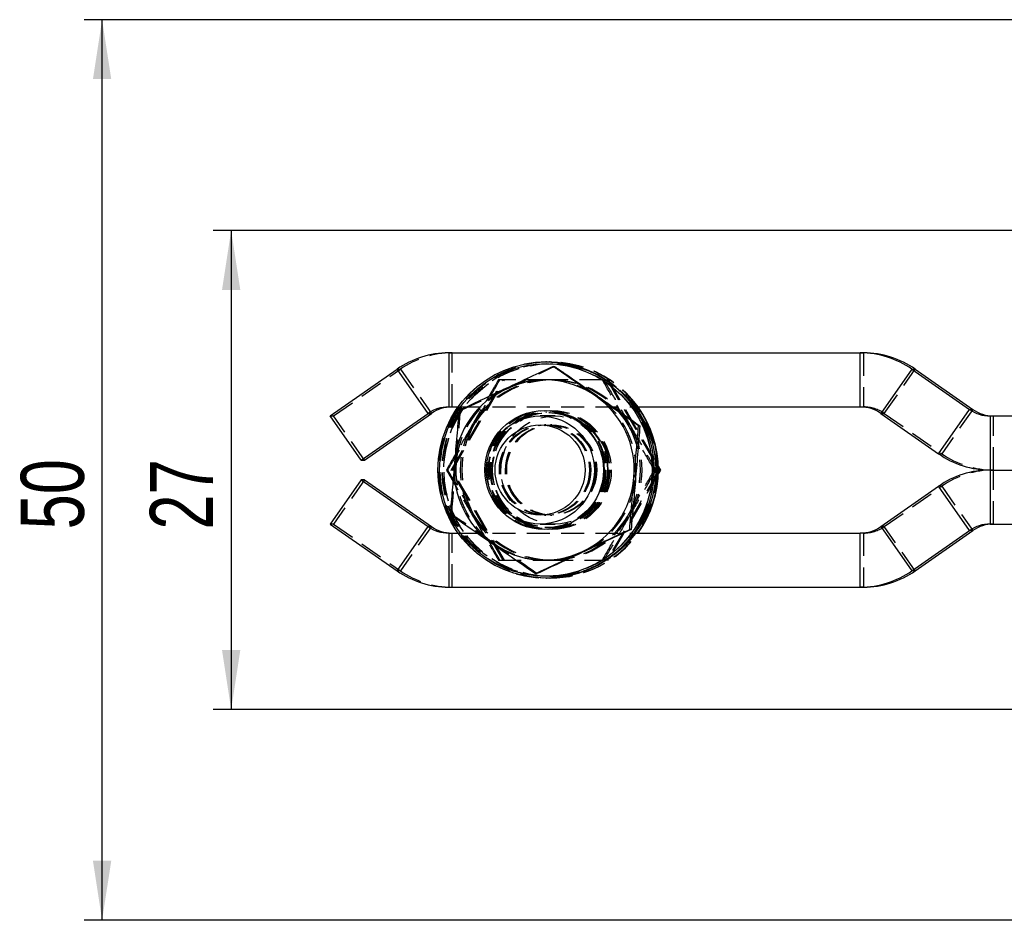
# Model space of a CAD drawing. Extents: x 31 to 414, y 9 to 274.
# Tile 2 of 8: x 37 to 92, y 134 to 184. Entities that reach past the tile are written whole.
import ezdxf

# ---------------------------------------------------------------- set-up
doc = ezdxf.new("R2010")
doc.units = 0
doc.linetypes.add('HIDDEN', pattern=[1.905, 1.27, -0.635])
doc.layers.get('0').update_dxf_attribs({"linetype": 'CONTINUOUS'})
doc.styles.add('SLDTEXTSTYLE0', font='TXT', dxfattribs={"width": 0.75})
doc.dimstyles.new('SLDDIMSTYLE0', dxfattribs={"dimtxt": 3.5, "dimasz": 3.302, "dimexe": 0, "dimexo": 0.0625, "dimgap": 0.875, "dimtad": 1, "dimdec": 0, "dimrnd": 1e-09, "dimzin": 12, "dimtxsty": 'SLDTEXTSTYLE0', "dimsah": 1, "dimcen": 0.09, "dimazin": 3, "dimtfac": 1, "dimtdec": 0, "dimtofl": 0, "dimtmove": 0, "dimatfit": 3, "dimtolj": 1, "dimtzin": 12})
doc.dimstyles.new('SLDDIMSTYLE3', dxfattribs={"dimtxt": 3.5, "dimasz": 3.302, "dimexe": 0, "dimexo": 0.0625, "dimgap": 0.875, "dimtad": 1, "dimdec": 3, "dimrnd": 1e-09, "dimzin": 12, "dimtxsty": 'SLDTEXTSTYLE0', "dimsah": 1, "dimcen": 0.09, "dimazin": 3, "dimtfac": 1, "dimtdec": 3, "dimtofl": 0, "dimtmove": 0, "dimatfit": 3, "dimtolj": 1, "dimtzin": 12})

# ---------------------------------------------------------------- blocks, each defined once
blk = doc.blocks.new('_D_6')
at = {"color": 179, "linetype": 'CONTINUOUS'}
for p, q in [((98.994, 183.702), (41.028, 183.702)), ((42.028, 133.702), (42.028, 183.702)), ((98.994, 133.702), (41.028, 133.702))]:
    blk.add_line(p, q, dxfattribs=at)
for points in [[(42.028, 183.702), (41.52, 180.4), (42.536, 180.4)], [(42.028, 133.702), (42.536, 137.004), (41.52, 137.004)]]:
    blk.add_solid(points, dxfattribs=at)
at = {"color": 179, "linetype": 'CONTINUOUS', "insert": (37.517, 155.403, 6.82), "char_height": 3.5, "attachment_point": 1, "rotation": 90, "style": 'SLDTEXTSTYLE0'}
blk.add_mtext('50', dxfattribs=at)
blk = doc.blocks.new('_D_7')
at = {"color": 179, "linetype": 'CONTINUOUS'}
for p, q in [((99.404, 172.002), (48.192, 172.002)), ((49.192, 172.002), (49.192, 145.402)), ((99.404, 145.402), (48.192, 145.402))]:
    blk.add_line(p, q, dxfattribs=at)
for points in [[(49.192, 172.002), (48.684, 168.7), (49.7, 168.7)], [(49.192, 145.402), (49.7, 148.704), (48.684, 148.704)]]:
    blk.add_solid(points, dxfattribs=at)
at = {"color": 179, "linetype": 'CONTINUOUS', "insert": (44.68, 155.392, 6.82), "char_height": 3.5, "attachment_point": 1, "rotation": 90, "style": 'SLDTEXTSTYLE0'}
blk.add_mtext('27', dxfattribs=at)

msp = doc.modelspace()

# ---------------------------------------------------------------- linework, layer by layer
at = {"color": 7, "linetype": 'CONTINUOUS'}
for p, q in [((61.268099, 165.201593), (61.268099, 162.201593)), ((61.268099, 165.201593), (84.112, 165.201593)), ((84.112, 162.201593), (84.112, 165.201593)), ((84.112, 165.201593), (84.296221, 165.201593)), ((66.689227, 164.701593), (66.663437, 164.701593)), ((54.693103, 161.701592), (58.401276, 164.297752)), ((60.121369, 161.840056), (58.401276, 164.297752)), ((67.066741, 164.45434), (67.142398, 164.45434)), ((86.978825, 164.297752), (85.25873, 161.840056)), ((86.978825, 164.297752), (90.170604, 162.063129)), ((86.978825, 164.297752), (87.163047, 164.297752)), ((87.163047, 164.297752), (90.354823, 162.063129)), ((56.4132, 159.243897), (60.121369, 161.840056)), ((56.59742, 159.243897), (60.305592, 161.840056)), ((60.121369, 161.840056), (60.305592, 161.840056)), ((61.268099, 162.201593), (61.790865, 162.201593)), ((71.561795, 162.201593), (84.112, 162.201593)), ((85.25873, 161.840056), (88.450509, 159.605433)), ((88.450509, 159.605433), (90.170604, 162.063129)), ((90.170604, 162.063129), (90.354823, 162.063129)), ((56.4132, 159.243897), (54.693103, 161.701592)), ((66.573296, 161.701592), (66.350259, 161.701592)), ((91.317334, 161.701592), (91.317334, 158.701592)), ((91.317334, 161.701592), (92.707441, 161.701592)), ((71.803406, 161.15438), (71.879063, 161.15438)), ((56.4132, 159.243897), (56.59742, 159.243897)), ((72.898433, 158.905699), (73.016253, 158.701592)), ((73.016253, 158.701592), (72.898433, 158.497486)), ((72.90148, 158.772762), (72.942563, 158.701592)), ((72.942563, 158.701592), (72.90148, 158.630423)), ((73.016253, 158.701592), (72.942563, 158.701592)), ((91.317334, 158.701592), (92.707441, 158.701592)), ((91.317334, 158.701592), (91.317334, 155.701592)), ((56.4132, 158.159288), (54.693103, 155.701592)), ((56.59742, 158.159288), (56.4132, 158.159288)), ((56.4132, 158.159288), (60.121369, 155.563129)), ((56.59742, 158.159288), (60.305592, 155.563129)), ((85.25873, 155.563129), (88.450509, 157.797752)), ((90.170604, 155.340056), (88.450509, 157.797752)), ((54.693103, 155.701592), (58.401276, 153.105433)), ((58.401276, 153.105433), (60.121369, 155.563129)), ((60.305592, 155.563129), (60.121369, 155.563129)), ((66.350259, 155.701592), (66.573296, 155.701592)), ((71.314373, 155.401633), (71.39003, 155.401633)), ((85.25873, 155.563129), (86.978825, 153.105433)), ((86.978825, 153.105433), (90.170604, 155.340056)), ((87.163047, 153.105433), (90.354823, 155.340056)), ((90.354823, 155.340056), (90.170604, 155.340056)), ((91.317334, 155.701592), (92.707441, 155.701592)), ((61.268099, 155.201592), (61.268099, 152.201592)), ((61.268099, 155.201592), (61.790865, 155.201592)), ((71.561795, 155.201592), (84.112, 155.201592)), ((84.112, 152.201592), (84.112, 155.201592)), ((87.163047, 153.105433), (86.978825, 153.105433)), ((66.088677, 152.948845), (66.164334, 152.948845)), ((66.663437, 152.701592), (66.689227, 152.701592)), ((61.268099, 152.201592), (84.112, 152.201592)), ((84.296221, 152.201592), (84.112, 152.201592))]:
    msp.add_line(p, q, dxfattribs=at)
at = {"color": 7, "linetype": 'HIDDEN'}
for p, q in [((61.452322, 162.201593), (61.452322, 165.201593)), ((84.296221, 165.201593), (84.296221, 162.201593)), ((66.902921, 164.701593), (66.877131, 164.701593)), ((54.877326, 161.701592), (58.585495, 164.297752)), ((58.401276, 164.297752), (58.585495, 164.297752)), ((58.585495, 164.297752), (60.305592, 161.840056)), ((85.442951, 161.840056), (87.163047, 164.297752)), ((61.397519, 158.701592), (64.283781, 163.701592)), ((61.471206, 158.701592), (64.357468, 163.701592)), ((69.884133, 163.701592), (70.056305, 163.701592)), ((70.129991, 163.701592), (70.056305, 163.701592)), ((70.056305, 163.701592), (72.90148, 158.772762)), ((70.129991, 163.701592), (72.898433, 158.905699)), ((61.790865, 162.201593), (71.561795, 162.201593)), ((61.841045, 162.001552), (61.916702, 162.001552)), ((66.689227, 161.901592), (66.663437, 161.901592)), ((66.902921, 161.901592), (66.877131, 161.901592)), ((84.112, 162.201593), (84.296221, 162.201593)), ((85.25873, 161.840056), (85.442951, 161.840056)), ((85.442951, 161.840056), (88.634728, 159.605433)), ((90.354823, 162.063129), (88.634728, 159.605433)), ((54.693103, 161.701592), (54.877326, 161.701592)), ((56.59742, 159.243897), (54.877326, 161.701592)), ((67.170043, 161.701592), (66.573296, 161.701592)), ((91.501553, 158.701592), (91.501553, 161.701592)), ((66.65133, 161.201592), (66.579748, 161.201592)), ((66.98661, 161.201592), (66.915028, 161.201592)), ((88.450509, 159.605433), (88.634728, 159.605433)), ((61.140467, 158.701592), (61.216124, 158.701592)), ((64.283781, 153.701593), (61.397519, 158.701592)), ((61.471206, 158.701592), (61.397519, 158.701592)), ((64.357468, 153.701593), (61.471206, 158.701592)), ((72.90148, 158.630423), (70.056305, 153.701593)), ((72.898433, 158.497486), (70.129991, 153.701593)), ((72.685514, 158.701592), (72.761171, 158.701592)), ((91.501553, 155.701592), (91.501553, 158.701592)), ((56.59742, 158.159288), (54.877326, 155.701592)), ((85.442951, 155.563129), (88.634728, 157.797752)), ((88.634728, 157.797752), (88.450509, 157.797752)), ((88.634728, 157.797752), (90.354823, 155.340056)), ((61.352015, 156.248805), (61.427672, 156.248805)), ((66.579748, 156.201593), (66.65133, 156.201593)), ((66.915028, 156.201593), (66.98661, 156.201593)), ((54.877326, 155.701592), (54.693103, 155.701592)), ((54.877326, 155.701592), (58.585495, 153.105433)), ((60.305592, 155.563129), (58.585495, 153.105433)), ((66.573296, 155.701592), (67.170043, 155.701592)), ((66.663437, 155.501593), (66.689227, 155.501593)), ((66.877131, 155.501593), (66.902921, 155.501593)), ((85.442951, 155.563129), (85.25873, 155.563129)), ((87.163047, 153.105433), (85.442951, 155.563129)), ((61.452322, 152.201592), (61.452322, 155.201592)), ((61.790865, 155.201592), (71.561795, 155.201592)), ((84.296221, 155.201592), (84.112, 155.201592)), ((84.296221, 155.201592), (84.296221, 152.201592)), ((70.056305, 153.701593), (69.884133, 153.701593)), ((70.129991, 153.701593), (70.056305, 153.701593)), ((58.585495, 153.105433), (58.401276, 153.105433)), ((66.877131, 152.701592), (66.902921, 152.701592))]:
    msp.add_line(p, q, dxfattribs=at)
at = {"color": 7, "linetype": 'CONTINUOUS'}
for centre, radius in [((66.663321, 158.700891), 5.999299), ((66.661711, 158.700929), 5.899337), ((66.569197, 158.702029), 3.295331), ((66.350184, 158.701217), 2.999625), ((66.341123, 158.701315), 2.499723)]:
    msp.add_circle(centre, radius, dxfattribs=at)
at = {"color": 7, "linetype": 'HIDDEN'}
for centre, radius in [((66.690949, 158.70093), 5.899338), ((66.904647, 158.70093), 5.899338), ((66.661507, 158.701204), 3.299611), ((66.661301, 158.702034), 3.295329), ((66.691153, 158.701204), 3.299611), ((66.663517, 158.701215), 3.199623), ((66.689147, 158.701216), 3.199624), ((66.875205, 158.701205), 3.299612), ((66.904847, 158.701203), 3.299611), ((66.904848, 158.70198), 3.29532), ((66.877211, 158.701216), 3.199624), ((66.99696, 158.70198), 3.29532), ((66.902841, 158.701215), 3.199623), ((67.169964, 158.701966), 2.999626), ((66.579971, 158.701277), 2.49973), ((66.651022, 158.701883), 2.499799), ((66.914955, 158.701315), 2.499723), ((66.986537, 158.70187), 2.499723)]:
    msp.add_circle(centre, radius, dxfattribs=at)
at = {"color": 7, "linetype": 'CONTINUOUS'}
for centre, radius, start, end in [((61.268136, 160.203025), 4.998567, 90.0004259, 124.9972018), ((84.111965, 160.203024), 4.998568, 55.0028027, 89.9995909), ((84.296181, 160.20301), 4.998582, 55.0028533, 89.9995403), ((66.688444, 158.701592), 6, 270.0074752, 89.9925248), ((66.56949, 158.70314), 4.998449, 55.1347302, 115.1441003), ((66.570324, 158.701846), 4.999975, 115.146452, 175.1431307), ((66.568332, 158.701675), 5.000313, 355.1395982, 55.1334382), ((61.268117, 160.202154), 1.999439, 90.0005082, 124.9970897), ((61.452331, 160.202182), 1.999411, 90.0002551, 124.9973428), ((66.873517, 158.701592), 5.900778, 323.6196975, 36.3803025), ((66.875311, 158.701592), 6.000808, 324.3202054, 35.6797946), ((66.901117, 158.701592), 6.000795, 324.3201129, 35.6798871), ((84.111986, 160.202164), 1.999429, 55.0028185, 89.9995836), ((91.317345, 163.701012), 1.999419, 235.0027336, 269.9996685), ((91.501569, 163.701026), 1.999433, 235.0028601, 269.999542), ((91.317368, 163.700158), 4.998566, 235.0027971, 269.999605), ((66.570624, 158.701505), 5.000303, 175.1395281, 235.1335084), ((91.317368, 153.703027), 4.998566, 90.000395, 124.9972029), ((66.568636, 158.701344), 4.999982, 295.1464979, 355.1430848), ((61.268117, 157.201031), 1.999439, 235.0029103, 269.9994918), ((61.452331, 157.201003), 1.999411, 235.0026572, 269.9997449), ((84.111986, 157.201021), 1.999429, 270.0004164, 304.9971815), ((91.317345, 153.702173), 1.999419, 90.0003315, 124.9972664), ((91.501569, 153.702159), 1.999433, 90.000458, 124.9971399), ((66.569477, 158.700045), 4.998449, 235.1347302, 295.1441003), ((61.268136, 157.20016), 4.998567, 235.0027982, 269.9995741), ((84.111965, 157.200161), 4.998568, 270.0004091, 304.9971973), ((84.296181, 157.200175), 4.998582, 270.0004597, 304.9971467)]:
    msp.add_arc(centre, radius, start, end, dxfattribs=at)
at = {"color": 7, "linetype": 'HIDDEN'}
for centre, radius, start, end in [((61.452358, 160.203018), 4.998575, 90.000411, 124.997174), ((66.690013, 158.701592), 6, 90.0074993, 269.9925007), ((66.876994, 158.70124), 5.999647, 35.6919063, 270.0013123), ((66.90282, 158.701221), 5.999629, 35.6922495, 270.0009692), ((66.875246, 158.701207), 5.899615, 36.3932771, 270.0004348), ((66.904925, 158.702583), 4.999009, 90.0018369, 150.0065566), ((66.997035, 158.702586), 4.999006, 90.0018611, 150.006575), ((66.661599, 158.703132), 4.998456, 55.1347606, 115.1440772), ((66.904605, 158.70259), 4.999002, 29.9933984, 89.9981654), ((66.996713, 158.702583), 4.999009, 29.9934434, 89.9981631), ((66.662433, 158.70185), 4.999972, 115.1464809, 175.1431719), ((66.660457, 158.701685), 5.000297, 355.1394603, 55.1334988), ((84.296204, 160.202154), 1.999439, 55.0029103, 89.9994918), ((66.906336, 158.701592), 5.000726, 150.0048028, 209.9951972), ((66.998447, 158.701592), 5.000726, 150.0048028, 209.9951972), ((66.903191, 158.701592), 5.000726, 330.0048028, 29.9951972), ((66.995302, 158.701592), 5.000726, 330.0048028, 29.9951972), ((91.501591, 163.700168), 4.998576, 235.0028338, 269.9995683), ((66.662737, 158.701503), 5.000304, 175.1395084, 235.1334508), ((91.501591, 153.703017), 4.998576, 90.0004317, 124.9971662), ((66.660753, 158.701335), 4.999972, 295.1464809, 355.1431719), ((66.904925, 158.700602), 4.999009, 209.9934434, 269.9981631), ((66.997035, 158.700599), 4.999006, 209.993425, 269.9981389), ((66.904605, 158.700595), 4.999002, 270.0018346, 330.0066016), ((66.996713, 158.700602), 4.999009, 270.0018369, 330.0065566), ((84.296204, 157.201031), 1.999439, 270.0005082, 304.9970897), ((66.875118, 158.700336), 5.898744, 270.0016779, 323.6202997), ((66.876957, 158.700322), 5.998729, 270.0016584, 324.3208898), ((66.90275, 158.700317), 5.998725, 270.0016343, 324.3209139), ((66.661587, 158.700053), 4.998456, 235.1347606, 295.1440772), ((61.452358, 157.200167), 4.998575, 235.002826, 269.999589)]:
    msp.add_arc(centre, radius, start, end, dxfattribs=at)
at = {"color": 7, "linetype": 'CONTINUOUS'}
for points, knots in [([(67.066741, 164.45434), (66.640104, 164.255168), (65.779008, 163.853172), (64.892798, 163.437613), (64.445667, 163.227946)], [0, 0, 0, 0, 0.49545746, 1, 1, 1, 1]), ([(69.426846, 162.80436), (68.810786, 163.234248), (68.010147, 163.792935), (67.243486, 164.330427), (67.066741, 164.45434)], [0, 0, 0, 0, 0.769460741, 1, 1, 1, 1]), ([(67.142398, 164.45434), (67.321374, 164.330427), (68.097714, 163.792933), (68.900921, 163.234247), (69.518958, 162.80436)], [0, 0, 0, 0, 0.230538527, 1, 1, 1, 1]), ([(64.445667, 163.227946), (64.383769, 163.198888), (63.914845, 162.978752), (63.032342, 162.563689), (62.240563, 162.190072), (61.841045, 162.001552)], [0, 0, 0, 0, 0.070062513, 0.530769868, 1, 1, 1, 1]), ([(71.803406, 161.15438), (71.212284, 161.563901), (70.427015, 162.107922), (69.625106, 162.666308), (69.426846, 162.80436)], [0, 0, 0, 0, 0.752764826, 1, 1, 1, 1]), ([(69.518958, 162.80436), (69.717011, 162.666308), (70.518083, 162.107923), (71.294559, 161.563901), (71.879063, 161.15438)], [0, 0, 0, 0, 0.247235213, 1, 1, 1, 1]), ([(61.841045, 162.001552), (61.799036, 161.534416), (61.714248, 160.59158), (61.630538, 159.61693), (61.588303, 159.125178)], [0, 0, 0, 0, 0.495457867, 1, 1, 1, 1]), ([(71.550664, 158.278007), (71.556466, 158.346159), (71.600423, 158.862461), (71.684987, 159.835947), (71.763693, 160.712226), (71.803406, 161.15438)], [0, 0, 0, 0, 0.070062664, 0.530770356, 1, 1, 1, 1]), ([(71.879063, 161.15438), (71.841653, 160.687245), (71.766145, 159.744408), (71.684145, 158.769759), (71.642772, 158.278007)], [0, 0, 0, 0, 0.495457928, 1, 1, 1, 1]), ([(61.588303, 159.125178), (61.582519, 159.057025), (61.5387, 158.540724), (61.457745, 157.567238), (61.387473, 156.690959), (61.352015, 156.248805)], [0, 0, 0, 0, 0.070062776, 0.53077038, 1, 1, 1, 1]), ([(71.314373, 155.401633), (71.351783, 155.868769), (71.427291, 156.811605), (71.509291, 157.786255), (71.550664, 158.278007)], [0, 0, 0, 0, 0.4954578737, 1, 1, 1, 1]), ([(71.642772, 158.278007), (71.63697, 158.209854), (71.593013, 157.693552), (71.508449, 156.720067), (71.429743, 155.843788), (71.39003, 155.401633)], [0, 0, 0, 0, 0.070062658, 0.530770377, 1, 1, 1, 1]), ([(61.352015, 156.248805), (61.528759, 156.124892), (62.295418, 155.587398), (63.096058, 155.028712), (63.712121, 154.598825)], [0, 0, 0, 0, 0.23053818, 1, 1, 1, 1]), ([(68.693299, 154.175239), (68.755218, 154.204297), (69.22429, 154.424433), (70.110385, 154.839495), (70.910599, 155.213113), (71.314373, 155.401633)], [0, 0, 0, 0, 0.070062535, 0.530770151, 1, 1, 1, 1]), ([(71.39003, 155.401633), (70.967991, 155.202462), (70.116177, 154.800466), (69.231678, 154.384906), (68.785411, 154.175239)], [0, 0, 0, 0, 0.495458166, 1, 1, 1, 1]), ([(63.712121, 154.598825), (63.910381, 154.460773), (64.712288, 153.902388), (65.497556, 153.358366), (66.088677, 152.948845)], [0, 0, 0, 0, 0.247235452, 1, 1, 1, 1]), ([(66.088677, 152.948845), (66.510715, 153.148017), (67.362531, 153.550013), (68.247031, 153.965572), (68.693299, 154.175239)], [0, 0, 0, 0, 0.495457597, 1, 1, 1, 1]), ([(68.785411, 154.175239), (68.723491, 154.146181), (68.254416, 153.926049), (67.368322, 153.510982), (66.568108, 153.137365), (66.164334, 152.948845)], [0, 0, 0, 0, 0.07006354, 0.530770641, 1, 1, 1, 1])]:
    msp.add_open_spline(points, degree=3, knots=knots, dxfattribs=at)
at = {"color": 7, "linetype": 'HIDDEN'}
for points, knots in [([(64.537775, 163.227946), (64.599675, 163.257004), (65.068602, 163.477136), (65.951103, 163.892202), (66.742881, 164.26582), (67.142398, 164.45434)], [0, 0, 0, 0, 0.070063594, 0.530770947, 1, 1, 1, 1]), ([(64.026729, 163.701592), (63.790059, 163.295581), (63.31238, 162.476115), (62.822524, 161.628998), (62.575371, 161.201592)], [0, 0, 0, 0, 0.495457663, 1, 1, 1, 1]), ([(62.667482, 161.201592), (62.701666, 161.260827), (62.960628, 161.709571), (63.447248, 162.555677), (63.882676, 163.317294), (64.102386, 163.701592)], [0, 0, 0, 0, 0.0700626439, 0.5307700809, 1, 1, 1, 1]), ([(66.904765, 163.701592), (66.153762, 163.701592), (65.17775, 163.701592), (64.24237, 163.701592), (64.026729, 163.701592)], [0, 0, 0, 0, 0.76946129, 1, 1, 1, 1]), ([(69.799252, 163.701592), (69.079581, 163.701592), (68.123544, 163.701592), (67.146359, 163.701592), (66.904765, 163.701592)], [0, 0, 0, 0, 0.752765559, 1, 1, 1, 1]), ([(71.234156, 161.201592), (71.199972, 161.260827), (70.94101, 161.709571), (70.45439, 162.555677), (70.018962, 163.317294), (69.799252, 163.701592)], [0, 0, 0, 0, 0.070062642, 0.530770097, 1, 1, 1, 1]), ([(69.874909, 163.701592), (70.111579, 163.295581), (70.589258, 162.476115), (71.079114, 161.628998), (71.326267, 161.201592)], [0, 0, 0, 0, 0.495457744, 1, 1, 1, 1]), ([(61.916702, 162.001552), (62.34334, 162.200723), (63.204437, 162.602718), (64.090646, 163.018278), (64.537775, 163.227946)], [0, 0, 0, 0, 0.495458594, 1, 1, 1, 1]), ([(61.680414, 159.125178), (61.686198, 159.193331), (61.730017, 159.709632), (61.810972, 160.683119), (61.881244, 161.559397), (61.916702, 162.001552)], [0, 0, 0, 0, 0.070062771, 0.530770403, 1, 1, 1, 1]), ([(62.575371, 161.201592), (62.541187, 161.142357), (62.282225, 160.693614), (61.795605, 159.847508), (61.360176, 159.085891), (61.140467, 158.701592)], [0, 0, 0, 0, 0.070062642, 0.530770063, 1, 1, 1, 1]), ([(61.216124, 158.701592), (61.452794, 159.107604), (61.930472, 159.92707), (62.420329, 160.774186), (62.667482, 161.201592)], [0, 0, 0, 0, 0.4954577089, 1, 1, 1, 1]), ([(72.685514, 158.701592), (72.448845, 159.107604), (71.971166, 159.92707), (71.481309, 160.774186), (71.234156, 161.201592)], [0, 0, 0, 0, 0.495457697, 1, 1, 1, 1]), ([(71.326267, 161.201592), (71.360451, 161.142357), (71.619413, 160.693614), (72.106033, 159.847508), (72.541462, 159.085891), (72.761171, 158.701592)], [0, 0, 0, 0, 0.070062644, 0.530770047, 1, 1, 1, 1]), ([(61.427672, 156.248805), (61.469681, 156.71594), (61.554469, 157.658777), (61.638179, 158.633426), (61.680414, 159.125178)], [0, 0, 0, 0, 0.4954579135, 1, 1, 1, 1]), ([(61.140467, 158.701592), (61.372539, 158.295582), (61.840937, 157.476116), (62.329081, 156.628999), (62.575371, 156.201593)], [0, 0, 0, 0, 0.495458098, 1, 1, 1, 1]), ([(62.667482, 156.201593), (62.633279, 156.260828), (62.374168, 156.709572), (61.883951, 157.555675), (61.440089, 158.317294), (61.216124, 158.701592)], [0, 0, 0, 0, 0.070062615, 0.530770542, 1, 1, 1, 1]), ([(71.234156, 156.201593), (71.268359, 156.260828), (71.52747, 156.709572), (72.017687, 157.555675), (72.461549, 158.317294), (72.685514, 158.701592)], [0, 0, 0, 0, 0.070062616, 0.530770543, 1, 1, 1, 1]), ([(72.761171, 158.701592), (72.529099, 158.295582), (72.060701, 157.476116), (71.572557, 156.628999), (71.326267, 156.201593)], [0, 0, 0, 0, 0.4954581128, 1, 1, 1, 1]), ([(63.804228, 154.598825), (63.186193, 155.028713), (62.382987, 155.587399), (61.606648, 156.124892), (61.427672, 156.248805)], [0, 0, 0, 0, 0.769461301, 1, 1, 1, 1]), ([(62.575371, 156.201593), (62.609575, 156.142358), (62.868693, 155.693618), (63.358899, 154.847507), (63.802763, 154.085891), (64.026729, 153.701593)], [0, 0, 0, 0, 0.070063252, 0.530770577, 1, 1, 1, 1]), ([(64.102386, 153.701593), (63.870314, 154.107603), (63.401916, 154.927069), (62.913771, 155.774186), (62.667482, 156.201593)], [0, 0, 0, 0, 0.4954580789, 1, 1, 1, 1]), ([(69.799252, 153.701593), (70.031324, 154.107603), (70.499722, 154.927069), (70.987867, 155.774186), (71.234156, 156.201593)], [0, 0, 0, 0, 0.495458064, 1, 1, 1, 1]), ([(71.326267, 156.201593), (71.292064, 156.142358), (71.032954, 155.693613), (70.542736, 154.847509), (70.098874, 154.085891), (69.874909, 153.701593)], [0, 0, 0, 0, 0.070062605, 0.530770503, 1, 1, 1, 1]), ([(66.164334, 152.948845), (65.57983, 153.358366), (64.803354, 153.902387), (64.002282, 154.460773), (63.804228, 154.598825)], [0, 0, 0, 0, 0.752764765, 1, 1, 1, 1]), ([(64.026729, 153.701593), (64.24237, 153.701593), (65.17775, 153.701593), (66.153762, 153.701593), (66.904765, 153.701593)], [0, 0, 0, 0, 0.23053871, 1, 1, 1, 1]), ([(66.904765, 153.701593), (67.146359, 153.701593), (68.123544, 153.701593), (69.079581, 153.701593), (69.799252, 153.701593)], [0, 0, 0, 0, 0.247234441, 1, 1, 1, 1])]:
    msp.add_open_spline(points, degree=3, knots=knots, dxfattribs=at)

# ---------------------------------------------------------------- dimensions: what is measured, and where the dimension line sits
at = {"color": 179, "linetype": 'CONTINUOUS'}
for base, p1, p2, dimstyle, picture, middle in [((42.028252, 183.701592), (99.994002, 133.701592), (99.994002, 183.701592), 'SLDDIMSTYLE3', '_D_6', (42.028252, 159.410642)), ((49.191971, 145.401592), (100.404103, 172.001592), (100.404103, 145.401592), 'SLDDIMSTYLE0', '_D_7', (49.191971, 159.400137))]:
    dim = msp.add_linear_dim(base=base, p1=p1, p2=p2, angle=90, dimstyle=dimstyle, dxfattribs=at)
    dim.commit()
    dim.dimension.update_dxf_attribs({"geometry": picture, "text_midpoint": middle, "dimtype": 160})

doc.saveas('drawing.dxf')
